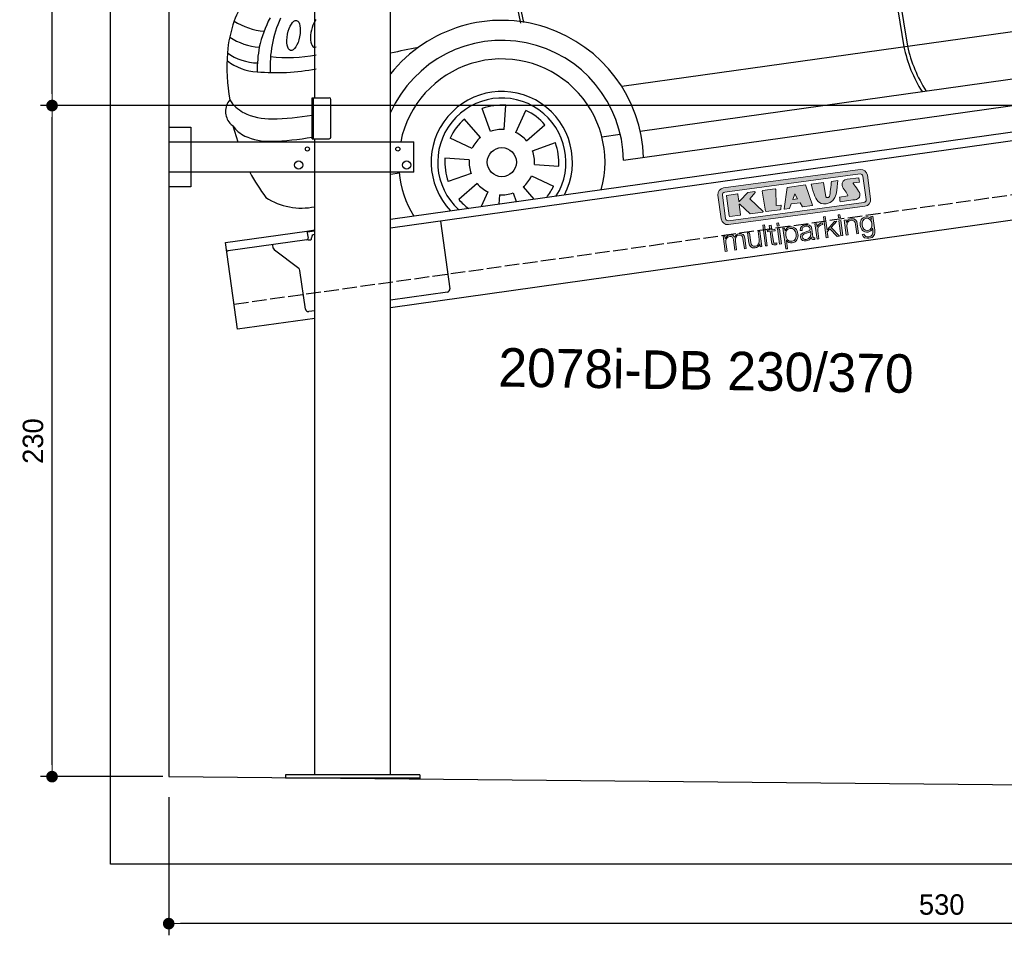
# Model space of a CAD drawing. Extents: x -311 to 6440, y -994 to 6074.
# Tile 1 of 3: x -311 to 3064, y -994 to 2144. Entities that reach past the tile are written whole.
import ezdxf

# ---------------------------------------------------------------- set-up
doc = ezdxf.new("R2010")
doc.units = 0
doc.header["$LTSCALE"] = 10
doc.header["$MEASUREMENT"] = 0
doc.linetypes.add('GEN3', pattern=[6.25, 5, -1.25])
doc.layers.get('0').update_dxf_attribs({"linetype": 'CONTINUOUS'})
doc.layers.get('DEFPOINTS').update_dxf_attribs({"linetype": 'CONTINUOUS'})
for name, color, linetype in [('3', 6, 'GEN3'), ('CAR', 1, 'CONTINUOUS'), ('SICHTBARE_KANTEN_DIN_', 7, 'CONTINUOUS')]:
    doc.layers.add(name, color=color, linetype=linetype)
for name, color, linetype, lineweight in [('AM_0', 7, 'CONTINUOUS', 30), ('AM_5', 3, 'CONTINUOUS', 15), ('Logo', 7, 'CONTINUOUS', 25)]:
    doc.layers.add(name, color=color, linetype=linetype, lineweight=lineweight)
doc.dimstyles.new('KLAUS_DXF', dxfattribs={"dimscale": 20, "dimtxt": 3.5, "dimasz": 2, "dimexe": 2, "dimexo": 1, "dimgap": 1.5, "dimtad": 1, "dimlfac": 0.1, "dimdsep": 46, "dimtxsty": 'Standard', "dimblk": 'DOT', "dimcen": 2, "dimclrd": 256, "dimclre": 256, "dimclrt": 2, "dimadec": 0, "dimazin": 0, "dimtfac": 1, "dimtmove": 2, "dimatfit": 3, "dimfxl": 1, "dimtolj": 1, "dimarcsym": 0})

# ---------------------------------------------------------------- blocks, each defined once
blk = doc.blocks.new('KLAUS')
at = {"layer": 'Logo'}
h = blk.add_hatch(color=8, dxfattribs=at)
h.dxf.hatch_style = 2
edge = h.paths.add_edge_path()
edge.add_spline(control_points=[(3.6, 29.09), (2.88, 29.09), (2.3, 28.51), (2.3, 27.8), (2.3, 27.8), (2.3, 16.11), (2.3, 16.11), (2.3, 15.39), (2.88, 14.81), (3.6, 14.81), (3.6, 14.81), (71.16, 14.81), (71.16, 14.81), (71.88, 14.81), (72.46, 15.39), (72.46, 16.11), (72.46, 16.11), (72.46, 27.8), (72.46, 27.8), (72.46, 28.51), (71.88, 29.09), (71.16, 29.09), (71.16, 29.09), (3.6, 29.09), (3.6, 29.09), (3.6, 29.09), (3.6, 29.09), (3.6, 29.09)], knot_values=[0, 0, 0, 0, 1, 1, 1, 2, 2, 2, 3, 3, 3, 4, 4, 4, 5, 5, 5, 6, 6, 6, 7, 7, 7, 8, 8, 8, 9, 9, 9, 9], degree=3, periodic=0)
edge = h.paths.add_edge_path()
edge.add_spline(control_points=[(3.35, 31.23), (3.35, 31.23), (71.47, 31.23), (71.47, 31.23), (73.26, 31.23), (74.71, 29.77), (74.71, 27.99), (74.71, 27.99), (74.71, 16.17), (74.71, 16.17), (74.71, 14.38), (73.26, 12.93), (71.47, 12.93), (71.47, 12.93), (3.35, 12.93), (3.35, 12.93), (1.56, 12.93), (0.11, 14.38), (0.11, 16.17), (0.11, 16.17), (0.11, 27.99), (0.11, 27.99), (0.11, 29.77), (1.56, 31.23), (3.35, 31.23), (3.35, 31.23), (3.35, 31.23), (3.35, 31.23)], knot_values=[0, 0, 0, 0, 1, 1, 1, 2, 2, 2, 3, 3, 3, 4, 4, 4, 5, 5, 5, 6, 6, 6, 7, 7, 7, 8, 8, 8, 9, 9, 9, 9], degree=3, periodic=0)
h = blk.add_hatch(color=8, dxfattribs=at)
h.dxf.hatch_style = 2
edge = h.paths.add_edge_path()
edge.add_spline(control_points=[(4.5, 27.33), (4.5, 27.33), (9.7, 27.33), (9.7, 27.33), (9.84, 27.33), (9.96, 27.22), (9.96, 27.08), (9.96, 27.08), (9.96, 23.69), (9.96, 23.69), (9.96, 23.69), (9.94, 23.64), (10.04, 23.59), (10.14, 23.53), (10.2, 23.57), (10.2, 23.57), (10.2, 23.57), (10.51, 23.75), (10.51, 23.75), (10.51, 23.75), (14.94, 27.33), (14.94, 27.33), (14.94, 27.33), (18.41, 27.33), (18.41, 27.33), (18.41, 27.33), (18.49, 27.33), (18.56, 27.2), (18.65, 27.04), (18.53, 26.91), (18.53, 26.91), (18.53, 26.91), (15.49, 24.11), (15.49, 24.11), (15.49, 24.11), (21.14, 17.06), (21.14, 17.06), (21.14, 17.06), (21.13, 16.91), (21.13, 16.91), (21.08, 16.84), (20.99, 16.82), (20.99, 16.82), (20.99, 16.82), (14.7, 16.82), (14.7, 16.82), (14.7, 16.82), (10.26, 22.17), (10.26, 22.17), (10.26, 22.17), (10.19, 22.24), (10.08, 22.21), (9.97, 22.18), (9.96, 22.11), (9.96, 22.11), (9.96, 22.11), (9.96, 17.08), (9.96, 17.08), (9.96, 16.94), (9.84, 16.82), (9.7, 16.82), (9.7, 16.82), (4.5, 16.82), (4.5, 16.82), (4.36, 16.82), (4.25, 16.94), (4.25, 17.08), (4.25, 17.08), (4.25, 27.08), (4.25, 27.08), (4.25, 27.22), (4.36, 27.33), (4.5, 27.33), (4.5, 27.33), (4.5, 27.33), (4.5, 27.33)], knot_values=[0, 0, 0, 0, 1, 1, 1, 2, 2, 2, 3, 3, 3, 4, 4, 4, 5, 5, 5, 6, 6, 6, 7, 7, 7, 8, 8, 8, 9, 9, 9, 10, 10, 10, 11, 11, 11, 12, 12, 12, 13, 13, 13, 14, 14, 14, 15, 15, 15, 16, 16, 16, 17, 17, 17, 18, 18, 18, 19, 19, 19, 20, 20, 20, 21, 21, 21, 22, 22, 22, 23, 23, 23, 24, 24, 24, 25, 25, 25, 25], degree=3, periodic=0)
h = blk.add_hatch(color=8, dxfattribs=at)
h.dxf.hatch_style = 2
h.paths.add_polyline_path([(22.42, 17.06), (21.97, 27.15), (22.24, 27.33), (28.55, 27.33), (28.86, 26.97), (28.01, 19.08), (30.26, 19.07), (30.44, 18.95), (30.08, 16.95), (29.49, 16.82), (22.6, 16.82)])
h = blk.add_hatch(color=8, dxfattribs=at)
h.paths.add_polyline_path([(36.52, 21.01), (38.93, 21.01), (37.87, 23.57)])
h.paths.add_polyline_path([(34.52, 27.33), (43.65, 27.33), (45.76, 16.94), (45.57, 16.82), (40.83, 16.82), (39.89, 18.95), (35.42, 18.95), (34.27, 16.82), (31.78, 16.82), (31.66, 17)])
h = blk.add_hatch(color=8, dxfattribs=at)
h.dxf.hatch_style = 2
edge = h.paths.add_edge_path()
edge.add_spline(control_points=[(52.69, 27.32), (52.69, 27.32), (52.88, 20.14), (52.88, 20.14), (53.01, 19.89), (53.2, 19.77), (53.43, 19.71), (53.91, 19.59), (54.43, 19.57), (54.64, 20.03), (55.23, 21.34), (56.27, 25.45), (56.6, 27.33), (56.6, 27.33), (59.77, 27.33), (59.77, 27.33), (58.77, 23.9), (58.56, 16.82), (52.63, 16.76), (48.72, 16.72), (48.01, 19.35), (47.27, 22.24), (46.89, 23.68), (46.54, 27.33), (46.54, 27.33), (46.54, 27.33), (52.69, 27.32), (52.69, 27.32), (52.69, 27.32), (52.69, 27.32), (52.69, 27.32)], knot_values=[0, 0, 0, 0, 1, 1, 1, 2, 2, 2, 3, 3, 3, 4, 4, 4, 5, 5, 5, 6, 6, 6, 7, 7, 7, 8, 8, 8, 9, 9, 9, 10, 10, 10, 10], degree=3, periodic=0)
h = blk.add_hatch(color=8, dxfattribs=at)
h.dxf.hatch_style = 2
edge = h.paths.add_edge_path()
edge.add_spline(control_points=[(64.46, 27.33), (64.46, 27.33), (70.31, 27.33), (70.31, 27.33), (70.31, 26.52), (70.31, 26.02), (70.31, 25.12), (70.31, 25.12), (67.3, 25.12), (67.3, 25.12), (67.24, 25.04), (67.25, 25.11), (67.25, 24.91), (67.25, 24.88), (69.73, 20.38), (69.73, 19.57), (69.73, 16.4), (67.22, 16.81), (65.9, 16.82), (65.9, 16.82), (59.59, 16.82), (59.59, 16.82), (59.59, 17.76), (59.59, 18.23), (59.59, 19.14), (59.59, 19.14), (63.75, 19.14), (63.75, 19.14), (63.82, 19.22), (63.81, 19.11), (63.81, 19.31), (63.81, 20.32), (61.58, 23.06), (61.58, 24.63), (61.58, 26.33), (62.83, 27.34), (64.46, 27.33), (64.46, 27.33), (64.46, 27.33), (64.46, 27.33)], knot_values=[0, 0, 0, 0, 1, 1, 1, 2, 2, 2, 3, 3, 3, 4, 4, 4, 5, 5, 5, 6, 6, 6, 7, 7, 7, 8, 8, 8, 9, 9, 9, 10, 10, 10, 11, 11, 11, 12, 12, 12, 13, 13, 13, 13], degree=3, periodic=0)
h = blk.add_hatch(color=30, dxfattribs=at)
h.dxf.hatch_style = 2
h.paths.add_polyline_path([(20.07, 0), (20.99, 0), (20.99, 10.45), (20.07, 10.45)])
h = blk.add_hatch(color=30, dxfattribs=at)
h.dxf.hatch_style = 2
edge = h.paths.add_edge_path()
edge.add_spline(control_points=[(24.22, 9.82), (24.22, 9.82), (23.3, 9.82), (23.3, 9.82), (23.3, 9.82), (23.3, 7.55), (23.3, 7.55), (23.3, 7.55), (21.98, 7.55), (21.98, 7.55), (21.98, 7.55), (21.98, 6.78), (21.98, 6.78), (21.98, 6.78), (23.3, 6.78), (23.3, 6.78), (23.3, 6.78), (23.3, 1.61), (23.3, 1.61), (23.28, 0.32), (23.71, -0.09), (24.94, -0.09), (25.22, -0.09), (25.48, -0.06), (25.76, -0.06), (25.76, -0.06), (25.76, 0.73), (25.76, 0.73), (25.5, 0.7), (25.23, 0.69), (24.97, 0.69), (24.31, 0.73), (24.22, 1.08), (24.22, 1.68), (24.22, 1.68), (24.22, 6.78), (24.22, 6.78), (24.22, 6.78), (25.76, 6.78), (25.76, 6.78), (25.76, 6.78), (25.76, 7.55), (25.76, 7.55), (25.76, 7.55), (24.22, 7.55), (24.22, 7.55), (24.22, 7.55), (24.22, 9.82), (24.22, 9.82), (24.22, 9.82), (24.22, 9.82), (24.22, 9.82)], knot_values=[0, 0, 0, 0, 1, 1, 1, 2, 2, 2, 3, 3, 3, 4, 4, 4, 5, 5, 5, 6, 6, 6, 7, 7, 7, 8, 8, 8, 9, 9, 9, 10, 10, 10, 11, 11, 11, 12, 12, 12, 13, 13, 13, 14, 14, 14, 15, 15, 15, 16, 16, 16, 17, 17, 17, 17], degree=3, periodic=0)
h = blk.add_hatch(color=30, dxfattribs=at)
h.paths.add_polyline_path([(27.1, 0), (28.03, 0), (28.03, 7.55), (27.1, 7.55)])
h.paths.add_polyline_path([(27.1, 8.98), (28.03, 8.98), (28.03, 10.45), (27.1, 10.45)])
h = blk.add_hatch(color=30, dxfattribs=at)
h.dxf.hatch_style = 2
h.paths.add_polyline_path([(50.4, 0), (51.32, 0), (51.32, 2.87), (52.82, 4.11), (55.8, 0), (56.96, 0), (53.52, 4.76), (56.74, 7.55), (55.51, 7.55), (51.32, 3.89), (51.32, 10.45), (50.4, 10.45)])
h = blk.add_hatch(color=30, dxfattribs=at)
h.paths.add_polyline_path([(57.74, 0), (58.66, 0), (58.66, 7.55), (57.74, 7.55)])
h.paths.add_polyline_path([(57.74, 8.98), (58.66, 8.98), (58.66, 10.45), (57.74, 10.45)])
h = blk.add_hatch(color=30, dxfattribs=at)
h.dxf.hatch_style = 2
edge = h.paths.add_edge_path()
edge.add_spline(control_points=[(0, 0), (0, 0), (0.92, 0), (0.92, 0), (0.92, 0), (0.92, 4.22), (0.92, 4.22), (0.94, 5.8), (1.58, 7), (3.18, 7), (4.35, 7), (4.77, 6.15), (4.76, 5.12), (4.76, 5.12), (4.76, 0), (4.76, 0), (4.76, 0), (5.68, 0), (5.68, 0), (5.68, 0), (5.68, 4.27), (5.68, 4.27), (5.68, 5.68), (6.14, 7), (7.73, 7), (9.05, 7), (9.52, 6.32), (9.52, 5.08), (9.52, 5.08), (9.52, 0), (9.52, 0), (9.52, 0), (10.44, 0), (10.44, 0), (10.44, 0), (10.44, 5.12), (10.44, 5.12), (10.44, 6.91), (9.59, 7.77), (7.94, 7.77), (6.94, 7.77), (5.99, 7.29), (5.54, 6.3), (5.26, 7.29), (4.36, 7.77), (3.37, 7.77), (2.17, 7.77), (1.38, 7.19), (0.89, 6.28), (0.89, 6.28), (0.85, 6.28), (0.85, 6.28), (0.85, 6.28), (0.85, 7.55), (0.85, 7.55), (0.85, 7.55), (0, 7.55), (0, 7.55), (0, 7.55), (0, 0), (0, 0), (0, 0), (0, 0), (0, 0)], knot_values=[0, 0, 0, 0, 1, 1, 1, 2, 2, 2, 3, 3, 3, 4, 4, 4, 5, 5, 5, 6, 6, 6, 7, 7, 7, 8, 8, 8, 9, 9, 9, 10, 10, 10, 11, 11, 11, 12, 12, 12, 13, 13, 13, 14, 14, 14, 15, 15, 15, 16, 16, 16, 17, 17, 17, 18, 18, 18, 19, 19, 19, 20, 20, 20, 21, 21, 21, 21], degree=3, periodic=0)
h = blk.add_hatch(color=30, dxfattribs=at)
h.dxf.hatch_style = 2
edge = h.paths.add_edge_path()
edge.add_spline(control_points=[(18.31, 7.55), (18.31, 7.55), (17.39, 7.55), (17.39, 7.55), (17.39, 7.55), (17.39, 3.59), (17.39, 3.59), (17.39, 2.05), (16.7, 0.56), (15.12, 0.56), (13.66, 0.56), (13.15, 1.27), (13.1, 2.64), (13.1, 2.64), (13.1, 7.55), (13.1, 7.55), (13.1, 7.55), (12.18, 7.55), (12.18, 7.55), (12.18, 7.55), (12.18, 2.65), (12.18, 2.65), (12.18, 0.89), (12.93, -0.22), (14.83, -0.22), (15.96, -0.22), (16.95, 0.35), (17.44, 1.36), (17.44, 1.36), (17.47, 1.36), (17.47, 1.36), (17.47, 1.36), (17.47, 0), (17.47, 0), (17.47, 0), (18.31, 0), (18.31, 0), (18.31, 0), (18.31, 7.55), (18.31, 7.55), (18.31, 7.55), (18.31, 7.55), (18.31, 7.55)], knot_values=[0, 0, 0, 0, 1, 1, 1, 2, 2, 2, 3, 3, 3, 4, 4, 4, 5, 5, 5, 6, 6, 6, 7, 7, 7, 8, 8, 8, 9, 9, 9, 10, 10, 10, 11, 11, 11, 12, 12, 12, 13, 13, 13, 14, 14, 14, 14], degree=3, periodic=0)
h = blk.add_hatch(color=30, dxfattribs=at)
edge = h.paths.add_edge_path()
edge.add_spline(control_points=[(35.84, 3.78), (35.84, 2.21), (35.12, 0.56), (33.37, 0.56), (31.4, 0.56), (30.72, 2.21), (30.72, 3.78), (30.72, 5.49), (31.33, 7), (33.37, 7), (35.12, 7), (35.84, 5.34), (35.84, 3.78), (35.84, 3.78), (35.84, 3.78), (35.84, 3.78)], knot_values=[0, 0, 0, 0, 1, 1, 1, 2, 2, 2, 3, 3, 3, 4, 4, 4, 5, 5, 5, 5], degree=3, periodic=0)
edge = h.paths.add_edge_path()
edge.add_spline(control_points=[(29.79, -2.8), (29.79, -2.8), (30.72, -2.8), (30.72, -2.8), (30.72, -2.8), (30.72, 1.43), (30.72, 1.43), (30.72, 1.43), (30.74, 1.43), (30.74, 1.43), (31.14, 0.35), (32.24, -0.22), (33.37, -0.22), (35.66, -0.22), (36.76, 1.64), (36.76, 3.78), (36.76, 5.91), (35.66, 7.77), (33.37, 7.77), (32.15, 7.77), (31.1, 7.14), (30.67, 6.12), (30.67, 6.12), (30.64, 6.12), (30.64, 6.12), (30.64, 6.12), (30.64, 7.55), (30.64, 7.55), (30.64, 7.55), (29.79, 7.55), (29.79, 7.55), (29.79, 7.55), (29.79, -2.8), (29.79, -2.8), (29.79, -2.8), (29.79, -2.8), (29.79, -2.8)], knot_values=[0, 0, 0, 0, 1, 1, 1, 2, 2, 2, 3, 3, 3, 4, 4, 4, 5, 5, 5, 6, 6, 6, 7, 7, 7, 8, 8, 8, 9, 9, 9, 10, 10, 10, 11, 11, 11, 12, 12, 12, 12], degree=3, periodic=0)
h = blk.add_hatch(color=30, dxfattribs=at)
edge = h.paths.add_edge_path()
edge.add_spline(control_points=[(43.03, 2.93), (43.04, 1.45), (41.8, 0.56), (40.39, 0.56), (39.53, 0.56), (38.71, 1.13), (38.71, 2.05), (38.71, 3.53), (40.66, 3.51), (42.22, 3.79), (42.47, 3.84), (42.88, 3.91), (43, 4.13), (43, 4.13), (43.03, 4.13), (43.03, 4.13), (43.03, 4.13), (43.03, 2.93), (43.03, 2.93), (43.03, 2.93), (43.03, 2.93), (43.03, 2.93)], knot_values=[0, 0, 0, 0, 1, 1, 1, 2, 2, 2, 3, 3, 3, 4, 4, 4, 5, 5, 5, 6, 6, 6, 7, 7, 7, 7], degree=3, periodic=0)
edge = h.paths.add_edge_path()
edge.add_spline(control_points=[(39.03, 5.24), (39.06, 6.47), (39.91, 7), (41.05, 7), (42.14, 7), (43.03, 6.69), (43.03, 5.45), (43.03, 4.61), (42.6, 4.51), (41.84, 4.42), (39.85, 4.19), (37.79, 4.11), (37.79, 1.99), (37.79, 0.47), (38.93, -0.22), (40.32, -0.22), (41.77, -0.22), (42.43, 0.34), (43.07, 1.32), (43.07, 1.32), (43.1, 1.32), (43.1, 1.32), (43.1, 0.53), (43.25, 0), (44.19, 0), (44.43, 0), (44.58, 0.01), (44.79, 0.06), (44.79, 0.06), (44.79, 0.83), (44.79, 0.83), (44.71, 0.81), (44.6, 0.78), (44.49, 0.78), (44.13, 0.78), (43.95, 0.98), (43.95, 1.33), (43.95, 1.33), (43.95, 5.34), (43.95, 5.34), (43.95, 7.36), (42.5, 7.77), (41.17, 7.77), (39.44, 7.77), (38.2, 7.01), (38.11, 5.24), (38.11, 5.24), (39.03, 5.24), (39.03, 5.24), (39.03, 5.24), (39.03, 5.24), (39.03, 5.24)], knot_values=[0, 0, 0, 0, 1, 1, 1, 2, 2, 2, 3, 3, 3, 4, 4, 4, 5, 5, 5, 6, 6, 6, 7, 7, 7, 8, 8, 8, 9, 9, 9, 10, 10, 10, 11, 11, 11, 12, 12, 12, 13, 13, 13, 14, 14, 14, 15, 15, 15, 16, 16, 16, 17, 17, 17, 17], degree=3, periodic=0)
h = blk.add_hatch(color=30, dxfattribs=at)
h.dxf.hatch_style = 2
edge = h.paths.add_edge_path()
edge.add_spline(control_points=[(45.79, 0), (45.79, 0), (46.71, 0), (46.71, 0), (46.71, 0), (46.71, 4.03), (46.71, 4.03), (46.71, 5.59), (47.85, 6.82), (49.52, 6.73), (49.52, 6.73), (49.52, 7.66), (49.52, 7.66), (48.16, 7.72), (47.14, 7), (46.67, 5.78), (46.67, 5.78), (46.64, 5.78), (46.64, 5.78), (46.64, 5.78), (46.64, 7.55), (46.64, 7.55), (46.64, 7.55), (45.79, 7.55), (45.79, 7.55), (45.79, 7.55), (45.79, 0), (45.79, 0), (45.79, 0), (45.79, 0), (45.79, 0)], knot_values=[0, 0, 0, 0, 1, 1, 1, 2, 2, 2, 3, 3, 3, 4, 4, 4, 5, 5, 5, 6, 6, 6, 7, 7, 7, 8, 8, 8, 9, 9, 9, 10, 10, 10, 10], degree=3, periodic=0)
h = blk.add_hatch(color=30, dxfattribs=at)
h.dxf.hatch_style = 2
edge = h.paths.add_edge_path()
edge.add_spline(control_points=[(60.41, 0), (60.41, 0), (61.33, 0), (61.33, 0), (61.33, 0), (61.33, 4.41), (61.33, 4.41), (61.36, 5.89), (62.24, 7), (63.7, 7), (65.2, 7), (65.62, 6.02), (65.62, 4.71), (65.62, 4.71), (65.62, 0), (65.62, 0), (65.62, 0), (66.54, 0), (66.54, 0), (66.54, 0), (66.54, 4.86), (66.54, 4.86), (66.54, 6.66), (65.9, 7.77), (63.78, 7.77), (62.71, 7.77), (61.7, 7.16), (61.36, 6.25), (61.36, 6.25), (61.33, 6.25), (61.33, 6.25), (61.33, 6.25), (61.33, 7.55), (61.33, 7.55), (61.33, 7.55), (60.41, 7.55), (60.41, 7.55), (60.41, 7.55), (60.41, 0), (60.41, 0), (60.41, 0), (60.41, 0), (60.41, 0)], knot_values=[0, 0, 0, 0, 1, 1, 1, 2, 2, 2, 3, 3, 3, 4, 4, 4, 5, 5, 5, 6, 6, 6, 7, 7, 7, 8, 8, 8, 9, 9, 9, 10, 10, 10, 11, 11, 11, 12, 12, 12, 13, 13, 13, 14, 14, 14, 14], degree=3, periodic=0)
h = blk.add_hatch(color=30, dxfattribs=at)
edge = h.paths.add_edge_path()
edge.add_spline(control_points=[(71.32, 0.86), (69.62, 0.86), (68.83, 2.34), (68.83, 3.86), (68.83, 5.43), (69.56, 7), (71.32, 7), (73.06, 7), (73.75, 5.34), (73.75, 3.86), (73.75, 2.33), (72.91, 0.86), (71.32, 0.86), (71.32, 0.86), (71.32, 0.86), (71.32, 0.86)], knot_values=[0, 0, 0, 0, 1, 1, 1, 2, 2, 2, 3, 3, 3, 4, 4, 4, 5, 5, 5, 5], degree=3, periodic=0)
edge = h.paths.add_edge_path()
edge.add_spline(control_points=[(74.67, 7.55), (74.67, 7.55), (73.75, 7.55), (73.75, 7.55), (73.75, 7.55), (73.75, 6.25), (73.75, 6.25), (73.75, 6.25), (73.72, 6.25), (73.72, 6.25), (73.35, 7.09), (72.41, 7.77), (71.32, 7.77), (69.13, 7.77), (67.9, 6.05), (67.9, 3.97), (67.9, 1.82), (68.9, 0.09), (71.32, 0.09), (72.4, 0.09), (73.29, 0.72), (73.72, 1.64), (73.72, 1.64), (73.75, 1.64), (73.75, 1.64), (73.75, 1.64), (73.75, 0.61), (73.75, 0.61), (73.75, -1.23), (73.01, -2.24), (71.32, -2.24), (70.29, -2.24), (69.31, -1.85), (69.1, -0.73), (69.1, -0.73), (68.18, -0.73), (68.18, -0.73), (68.31, -2.34), (69.81, -3.02), (71.32, -3.02), (73.79, -3.02), (74.65, -1.64), (74.67, 0.61), (74.67, 0.61), (74.67, 7.55), (74.67, 7.55), (74.67, 7.55), (74.67, 7.55), (74.67, 7.55)], knot_values=[0, 0, 0, 0, 1, 1, 1, 2, 2, 2, 3, 3, 3, 4, 4, 4, 5, 5, 5, 6, 6, 6, 7, 7, 7, 8, 8, 8, 9, 9, 9, 10, 10, 10, 11, 11, 11, 12, 12, 12, 13, 13, 13, 14, 14, 14, 15, 15, 15, 16, 16, 16, 16], degree=3, periodic=0)
at = {"layer": 'Logo', "lineweight": 0}
for points in [[(22.42, 17.06), (21.97, 27.15), (22.24, 27.33), (28.55, 27.33), (28.86, 26.97), (28.01, 19.08), (30.26, 19.07), (30.44, 18.95), (30.08, 16.95), (29.49, 16.82), (22.6, 16.82), (22.42, 17.06), (22.42, 17.06)], [(34.52, 27.33), (43.65, 27.33), (45.76, 16.94), (45.57, 16.82), (40.83, 16.82), (39.89, 18.95), (35.42, 18.95), (34.27, 16.82), (31.78, 16.82), (31.66, 17), (34.52, 27.33), (34.52, 27.33)], [(36.52, 21.01), (38.93, 21.01), (37.87, 23.57), (36.52, 21.01), (36.52, 21.01)], [(20.07, 0), (20.99, 0), (20.99, 10.45), (20.07, 10.45), (20.07, 0), (20.07, 0)], [(27.1, 8.98), (28.03, 8.98), (28.03, 10.45), (27.1, 10.45), (27.1, 8.98), (27.1, 8.98)], [(50.4, 0), (51.32, 0), (51.32, 2.87), (52.82, 4.11), (55.8, 0), (56.96, 0), (53.52, 4.76), (56.74, 7.55), (55.51, 7.55), (51.32, 3.89), (51.32, 10.45), (50.4, 10.45), (50.4, 0), (50.4, 0)], [(57.74, 8.98), (58.66, 8.98), (58.66, 10.45), (57.74, 10.45), (57.74, 8.98), (57.74, 8.98)], [(27.1, 0), (28.03, 0), (28.03, 7.55), (27.1, 7.55), (27.1, 0), (27.1, 0)], [(57.74, 0), (58.66, 0), (58.66, 7.55), (57.74, 7.55), (57.74, 0), (57.74, 0)]]:
    blk.add_lwpolyline(points, dxfattribs=at)
for points, knots in [([(3.35, 31.23), (3.35, 31.23), (71.47, 31.23), (71.47, 31.23), (73.26, 31.23), (74.71, 29.77), (74.71, 27.99), (74.71, 27.99), (74.71, 16.17), (74.71, 16.17), (74.71, 14.38), (73.26, 12.93), (71.47, 12.93), (71.47, 12.93), (3.35, 12.93), (3.35, 12.93), (1.56, 12.93), (0.11, 14.38), (0.11, 16.17), (0.11, 16.17), (0.11, 27.99), (0.11, 27.99), (0.11, 29.77), (1.56, 31.23), (3.35, 31.23), (3.35, 31.23), (3.35, 31.23), (3.35, 31.23)], [0, 0, 0, 0, 1, 1, 1, 2, 2, 2, 3, 3, 3, 4, 4, 4, 5, 5, 5, 6, 6, 6, 7, 7, 7, 8, 8, 8, 9, 9, 9, 9]), ([(3.6, 29.09), (2.88, 29.09), (2.3, 28.51), (2.3, 27.8), (2.3, 27.8), (2.3, 16.11), (2.3, 16.11), (2.3, 15.39), (2.88, 14.81), (3.6, 14.81), (3.6, 14.81), (71.16, 14.81), (71.16, 14.81), (71.88, 14.81), (72.46, 15.39), (72.46, 16.11), (72.46, 16.11), (72.46, 27.8), (72.46, 27.8), (72.46, 28.51), (71.88, 29.09), (71.16, 29.09), (71.16, 29.09), (3.6, 29.09), (3.6, 29.09), (3.6, 29.09), (3.6, 29.09), (3.6, 29.09)], [0, 0, 0, 0, 1, 1, 1, 2, 2, 2, 3, 3, 3, 4, 4, 4, 5, 5, 5, 6, 6, 6, 7, 7, 7, 8, 8, 8, 9, 9, 9, 9]), ([(4.5, 27.33), (4.5, 27.33), (9.7, 27.33), (9.7, 27.33), (9.84, 27.33), (9.96, 27.22), (9.96, 27.08), (9.96, 27.08), (9.96, 23.69), (9.96, 23.69), (9.96, 23.69), (9.94, 23.64), (10.04, 23.59), (10.14, 23.53), (10.2, 23.57), (10.2, 23.57), (10.2, 23.57), (10.51, 23.75), (10.51, 23.75), (10.51, 23.75), (14.94, 27.33), (14.94, 27.33), (14.94, 27.33), (18.41, 27.33), (18.41, 27.33), (18.41, 27.33), (18.49, 27.33), (18.56, 27.2), (18.65, 27.04), (18.53, 26.91), (18.53, 26.91), (18.53, 26.91), (15.49, 24.11), (15.49, 24.11), (15.49, 24.11), (21.14, 17.06), (21.14, 17.06), (21.14, 17.06), (21.13, 16.91), (21.13, 16.91), (21.08, 16.84), (20.99, 16.82), (20.99, 16.82), (20.99, 16.82), (14.7, 16.82), (14.7, 16.82), (14.7, 16.82), (10.26, 22.17), (10.26, 22.17), (10.26, 22.17), (10.19, 22.24), (10.08, 22.21), (9.97, 22.18), (9.96, 22.11), (9.96, 22.11), (9.96, 22.11), (9.96, 17.08), (9.96, 17.08), (9.96, 16.94), (9.84, 16.82), (9.7, 16.82), (9.7, 16.82), (4.5, 16.82), (4.5, 16.82), (4.36, 16.82), (4.25, 16.94), (4.25, 17.08), (4.25, 17.08), (4.25, 27.08), (4.25, 27.08), (4.25, 27.22), (4.36, 27.33), (4.5, 27.33), (4.5, 27.33), (4.5, 27.33), (4.5, 27.33)], [0, 0, 0, 0, 1, 1, 1, 2, 2, 2, 3, 3, 3, 4, 4, 4, 5, 5, 5, 6, 6, 6, 7, 7, 7, 8, 8, 8, 9, 9, 9, 10, 10, 10, 11, 11, 11, 12, 12, 12, 13, 13, 13, 14, 14, 14, 15, 15, 15, 16, 16, 16, 17, 17, 17, 18, 18, 18, 19, 19, 19, 20, 20, 20, 21, 21, 21, 22, 22, 22, 23, 23, 23, 24, 24, 24, 25, 25, 25, 25]), ([(52.69, 27.32), (52.69, 27.32), (52.88, 20.14), (52.88, 20.14), (53.01, 19.89), (53.2, 19.77), (53.43, 19.71), (53.91, 19.59), (54.43, 19.57), (54.64, 20.03), (55.23, 21.34), (56.27, 25.45), (56.6, 27.33), (56.6, 27.33), (59.77, 27.33), (59.77, 27.33), (58.77, 23.9), (58.56, 16.82), (52.63, 16.76), (48.72, 16.72), (48.01, 19.35), (47.27, 22.24), (46.89, 23.68), (46.54, 27.33), (46.54, 27.33), (46.54, 27.33), (52.69, 27.32), (52.69, 27.32), (52.69, 27.32), (52.69, 27.32), (52.69, 27.32)], [0, 0, 0, 0, 1, 1, 1, 2, 2, 2, 3, 3, 3, 4, 4, 4, 5, 5, 5, 6, 6, 6, 7, 7, 7, 8, 8, 8, 9, 9, 9, 10, 10, 10, 10]), ([(64.46, 27.33), (64.46, 27.33), (70.31, 27.33), (70.31, 27.33), (70.31, 26.52), (70.31, 26.02), (70.31, 25.12), (70.31, 25.12), (67.3, 25.12), (67.3, 25.12), (67.24, 25.04), (67.25, 25.11), (67.25, 24.91), (67.25, 24.88), (69.73, 20.38), (69.73, 19.57), (69.73, 16.4), (67.22, 16.81), (65.9, 16.82), (65.9, 16.82), (59.59, 16.82), (59.59, 16.82), (59.59, 17.76), (59.59, 18.23), (59.59, 19.14), (59.59, 19.14), (63.75, 19.14), (63.75, 19.14), (63.82, 19.22), (63.81, 19.11), (63.81, 19.31), (63.81, 20.32), (61.58, 23.06), (61.58, 24.63), (61.58, 26.33), (62.83, 27.34), (64.46, 27.33), (64.46, 27.33), (64.46, 27.33), (64.46, 27.33)], [0, 0, 0, 0, 1, 1, 1, 2, 2, 2, 3, 3, 3, 4, 4, 4, 5, 5, 5, 6, 6, 6, 7, 7, 7, 8, 8, 8, 9, 9, 9, 10, 10, 10, 11, 11, 11, 12, 12, 12, 13, 13, 13, 13]), ([(24.22, 9.82), (24.22, 9.82), (23.3, 9.82), (23.3, 9.82), (23.3, 9.82), (23.3, 7.55), (23.3, 7.55), (23.3, 7.55), (21.98, 7.55), (21.98, 7.55), (21.98, 7.55), (21.98, 6.78), (21.98, 6.78), (21.98, 6.78), (23.3, 6.78), (23.3, 6.78), (23.3, 6.78), (23.3, 1.61), (23.3, 1.61), (23.28, 0.32), (23.71, -0.09), (24.94, -0.09), (25.22, -0.09), (25.48, -0.06), (25.76, -0.06), (25.76, -0.06), (25.76, 0.73), (25.76, 0.73), (25.5, 0.7), (25.23, 0.69), (24.97, 0.69), (24.31, 0.73), (24.22, 1.08), (24.22, 1.68), (24.22, 1.68), (24.22, 6.78), (24.22, 6.78), (24.22, 6.78), (25.76, 6.78), (25.76, 6.78), (25.76, 6.78), (25.76, 7.55), (25.76, 7.55), (25.76, 7.55), (24.22, 7.55), (24.22, 7.55), (24.22, 7.55), (24.22, 9.82), (24.22, 9.82), (24.22, 9.82), (24.22, 9.82), (24.22, 9.82)], [0, 0, 0, 0, 1, 1, 1, 2, 2, 2, 3, 3, 3, 4, 4, 4, 5, 5, 5, 6, 6, 6, 7, 7, 7, 8, 8, 8, 9, 9, 9, 10, 10, 10, 11, 11, 11, 12, 12, 12, 13, 13, 13, 14, 14, 14, 15, 15, 15, 16, 16, 16, 17, 17, 17, 17]), ([(0, 0), (0, 0), (0.92, 0), (0.92, 0), (0.92, 0), (0.92, 4.22), (0.92, 4.22), (0.94, 5.8), (1.58, 7), (3.18, 7), (4.35, 7), (4.77, 6.15), (4.76, 5.12), (4.76, 5.12), (4.76, 0), (4.76, 0), (4.76, 0), (5.68, 0), (5.68, 0), (5.68, 0), (5.68, 4.27), (5.68, 4.27), (5.68, 5.68), (6.14, 7), (7.73, 7), (9.05, 7), (9.52, 6.32), (9.52, 5.08), (9.52, 5.08), (9.52, 0), (9.52, 0), (9.52, 0), (10.44, 0), (10.44, 0), (10.44, 0), (10.44, 5.12), (10.44, 5.12), (10.44, 6.91), (9.59, 7.77), (7.94, 7.77), (6.94, 7.77), (5.99, 7.29), (5.54, 6.3), (5.26, 7.29), (4.36, 7.77), (3.37, 7.77), (2.17, 7.77), (1.38, 7.19), (0.89, 6.28), (0.89, 6.28), (0.85, 6.28), (0.85, 6.28), (0.85, 6.28), (0.85, 7.55), (0.85, 7.55), (0.85, 7.55), (0, 7.55), (0, 7.55), (0, 7.55), (0, 0), (0, 0), (0, 0), (0, 0), (0, 0)], [0, 0, 0, 0, 1, 1, 1, 2, 2, 2, 3, 3, 3, 4, 4, 4, 5, 5, 5, 6, 6, 6, 7, 7, 7, 8, 8, 8, 9, 9, 9, 10, 10, 10, 11, 11, 11, 12, 12, 12, 13, 13, 13, 14, 14, 14, 15, 15, 15, 16, 16, 16, 17, 17, 17, 18, 18, 18, 19, 19, 19, 20, 20, 20, 21, 21, 21, 21]), ([(18.31, 7.55), (18.31, 7.55), (17.39, 7.55), (17.39, 7.55), (17.39, 7.55), (17.39, 3.59), (17.39, 3.59), (17.39, 2.05), (16.7, 0.56), (15.12, 0.56), (13.66, 0.56), (13.15, 1.27), (13.1, 2.64), (13.1, 2.64), (13.1, 7.55), (13.1, 7.55), (13.1, 7.55), (12.18, 7.55), (12.18, 7.55), (12.18, 7.55), (12.18, 2.65), (12.18, 2.65), (12.18, 0.89), (12.93, -0.22), (14.83, -0.22), (15.96, -0.22), (16.95, 0.35), (17.44, 1.36), (17.44, 1.36), (17.47, 1.36), (17.47, 1.36), (17.47, 1.36), (17.47, 0), (17.47, 0), (17.47, 0), (18.31, 0), (18.31, 0), (18.31, 0), (18.31, 7.55), (18.31, 7.55), (18.31, 7.55), (18.31, 7.55), (18.31, 7.55)], [0, 0, 0, 0, 1, 1, 1, 2, 2, 2, 3, 3, 3, 4, 4, 4, 5, 5, 5, 6, 6, 6, 7, 7, 7, 8, 8, 8, 9, 9, 9, 10, 10, 10, 11, 11, 11, 12, 12, 12, 13, 13, 13, 14, 14, 14, 14]), ([(29.79, -2.8), (29.79, -2.8), (30.72, -2.8), (30.72, -2.8), (30.72, -2.8), (30.72, 1.43), (30.72, 1.43), (30.72, 1.43), (30.74, 1.43), (30.74, 1.43), (31.14, 0.35), (32.24, -0.22), (33.37, -0.22), (35.66, -0.22), (36.76, 1.64), (36.76, 3.78), (36.76, 5.91), (35.66, 7.77), (33.37, 7.77), (32.15, 7.77), (31.1, 7.14), (30.67, 6.12), (30.67, 6.12), (30.64, 6.12), (30.64, 6.12), (30.64, 6.12), (30.64, 7.55), (30.64, 7.55), (30.64, 7.55), (29.79, 7.55), (29.79, 7.55), (29.79, 7.55), (29.79, -2.8), (29.79, -2.8), (29.79, -2.8), (29.79, -2.8), (29.79, -2.8)], [0, 0, 0, 0, 1, 1, 1, 2, 2, 2, 3, 3, 3, 4, 4, 4, 5, 5, 5, 6, 6, 6, 7, 7, 7, 8, 8, 8, 9, 9, 9, 10, 10, 10, 11, 11, 11, 12, 12, 12, 12]), ([(35.84, 3.78), (35.84, 2.21), (35.12, 0.56), (33.37, 0.56), (31.4, 0.56), (30.72, 2.21), (30.72, 3.78), (30.72, 5.49), (31.33, 7), (33.37, 7), (35.12, 7), (35.84, 5.34), (35.84, 3.78), (35.84, 3.78), (35.84, 3.78), (35.84, 3.78)], [0, 0, 0, 0, 1, 1, 1, 2, 2, 2, 3, 3, 3, 4, 4, 4, 5, 5, 5, 5]), ([(39.03, 5.24), (39.06, 6.47), (39.91, 7), (41.05, 7), (42.14, 7), (43.03, 6.69), (43.03, 5.45), (43.03, 4.61), (42.6, 4.51), (41.84, 4.42), (39.85, 4.19), (37.79, 4.11), (37.79, 1.99), (37.79, 0.47), (38.93, -0.22), (40.32, -0.22), (41.77, -0.22), (42.43, 0.34), (43.07, 1.32), (43.07, 1.32), (43.1, 1.32), (43.1, 1.32), (43.1, 0.53), (43.25, 0), (44.19, 0), (44.43, 0), (44.58, 0.01), (44.79, 0.06), (44.79, 0.06), (44.79, 0.83), (44.79, 0.83), (44.71, 0.81), (44.6, 0.78), (44.49, 0.78), (44.13, 0.78), (43.95, 0.98), (43.95, 1.33), (43.95, 1.33), (43.95, 5.34), (43.95, 5.34), (43.95, 7.36), (42.5, 7.77), (41.17, 7.77), (39.44, 7.77), (38.2, 7.01), (38.11, 5.24), (38.11, 5.24), (39.03, 5.24), (39.03, 5.24), (39.03, 5.24), (39.03, 5.24), (39.03, 5.24)], [0, 0, 0, 0, 1, 1, 1, 2, 2, 2, 3, 3, 3, 4, 4, 4, 5, 5, 5, 6, 6, 6, 7, 7, 7, 8, 8, 8, 9, 9, 9, 10, 10, 10, 11, 11, 11, 12, 12, 12, 13, 13, 13, 14, 14, 14, 15, 15, 15, 16, 16, 16, 17, 17, 17, 17]), ([(45.79, 0), (45.79, 0), (46.71, 0), (46.71, 0), (46.71, 0), (46.71, 4.03), (46.71, 4.03), (46.71, 5.59), (47.85, 6.82), (49.52, 6.73), (49.52, 6.73), (49.52, 7.66), (49.52, 7.66), (48.16, 7.72), (47.14, 7), (46.67, 5.78), (46.67, 5.78), (46.64, 5.78), (46.64, 5.78), (46.64, 5.78), (46.64, 7.55), (46.64, 7.55), (46.64, 7.55), (45.79, 7.55), (45.79, 7.55), (45.79, 7.55), (45.79, 0), (45.79, 0), (45.79, 0), (45.79, 0), (45.79, 0)], [0, 0, 0, 0, 1, 1, 1, 2, 2, 2, 3, 3, 3, 4, 4, 4, 5, 5, 5, 6, 6, 6, 7, 7, 7, 8, 8, 8, 9, 9, 9, 10, 10, 10, 10]), ([(60.41, 0), (60.41, 0), (61.33, 0), (61.33, 0), (61.33, 0), (61.33, 4.41), (61.33, 4.41), (61.36, 5.89), (62.24, 7), (63.7, 7), (65.2, 7), (65.62, 6.02), (65.62, 4.71), (65.62, 4.71), (65.62, 0), (65.62, 0), (65.62, 0), (66.54, 0), (66.54, 0), (66.54, 0), (66.54, 4.86), (66.54, 4.86), (66.54, 6.66), (65.9, 7.77), (63.78, 7.77), (62.71, 7.77), (61.7, 7.16), (61.36, 6.25), (61.36, 6.25), (61.33, 6.25), (61.33, 6.25), (61.33, 6.25), (61.33, 7.55), (61.33, 7.55), (61.33, 7.55), (60.41, 7.55), (60.41, 7.55), (60.41, 7.55), (60.41, 0), (60.41, 0), (60.41, 0), (60.41, 0), (60.41, 0)], [0, 0, 0, 0, 1, 1, 1, 2, 2, 2, 3, 3, 3, 4, 4, 4, 5, 5, 5, 6, 6, 6, 7, 7, 7, 8, 8, 8, 9, 9, 9, 10, 10, 10, 11, 11, 11, 12, 12, 12, 13, 13, 13, 14, 14, 14, 14]), ([(74.67, 7.55), (74.67, 7.55), (73.75, 7.55), (73.75, 7.55), (73.75, 7.55), (73.75, 6.25), (73.75, 6.25), (73.75, 6.25), (73.72, 6.25), (73.72, 6.25), (73.35, 7.09), (72.41, 7.77), (71.32, 7.77), (69.13, 7.77), (67.9, 6.05), (67.9, 3.97), (67.9, 1.82), (68.9, 0.09), (71.32, 0.09), (72.4, 0.09), (73.29, 0.72), (73.72, 1.64), (73.72, 1.64), (73.75, 1.64), (73.75, 1.64), (73.75, 1.64), (73.75, 0.61), (73.75, 0.61), (73.75, -1.23), (73.01, -2.24), (71.32, -2.24), (70.29, -2.24), (69.31, -1.85), (69.1, -0.73), (69.1, -0.73), (68.18, -0.73), (68.18, -0.73), (68.31, -2.34), (69.81, -3.02), (71.32, -3.02), (73.79, -3.02), (74.65, -1.64), (74.67, 0.61), (74.67, 0.61), (74.67, 7.55), (74.67, 7.55), (74.67, 7.55), (74.67, 7.55), (74.67, 7.55)], [0, 0, 0, 0, 1, 1, 1, 2, 2, 2, 3, 3, 3, 4, 4, 4, 5, 5, 5, 6, 6, 6, 7, 7, 7, 8, 8, 8, 9, 9, 9, 10, 10, 10, 11, 11, 11, 12, 12, 12, 13, 13, 13, 14, 14, 14, 15, 15, 15, 16, 16, 16, 16]), ([(71.32, 0.86), (69.62, 0.86), (68.83, 2.34), (68.83, 3.86), (68.83, 5.43), (69.56, 7), (71.32, 7), (73.06, 7), (73.75, 5.34), (73.75, 3.86), (73.75, 2.33), (72.91, 0.86), (71.32, 0.86), (71.32, 0.86), (71.32, 0.86), (71.32, 0.86)], [0, 0, 0, 0, 1, 1, 1, 2, 2, 2, 3, 3, 3, 4, 4, 4, 5, 5, 5, 5]), ([(43.03, 2.93), (43.04, 1.45), (41.8, 0.56), (40.39, 0.56), (39.53, 0.56), (38.71, 1.13), (38.71, 2.05), (38.71, 3.53), (40.66, 3.51), (42.22, 3.79), (42.47, 3.84), (42.88, 3.91), (43, 4.13), (43, 4.13), (43.03, 4.13), (43.03, 4.13), (43.03, 4.13), (43.03, 2.93), (43.03, 2.93), (43.03, 2.93), (43.03, 2.93), (43.03, 2.93)], [0, 0, 0, 0, 1, 1, 1, 2, 2, 2, 3, 3, 3, 4, 4, 4, 5, 5, 5, 6, 6, 6, 7, 7, 7, 7])]:
    blk.add_open_spline(points, degree=3, knots=knots, dxfattribs=at)
blk = doc.blocks.new('_DOT')
at = {"color": 0, "linetype": 'ByBlock'}
blk.add_line((-0.5, 0), (-1, 0), dxfattribs=at)
at = {"color": 0, "linetype": 'ByBlock', "const_width": 0.5}
blk.add_lwpolyline([(-0.25, 0, 1), (0.25, 0, 1)], format="xyb", close=True, dxfattribs=at)
blk = doc.blocks.new('*D8')
at = {"layer": 'AM_5', "lineweight": -2, "transparency": 16777216}
for p, q in [((5479.5, 1850), (-240.5, 1850)), ((-200.5, -410), (-200.5, 1810)), ((179.5, -450), (-240.5, -450))]:
    blk.add_line(p, q, dxfattribs=at)
at = {"layer": 'DEFPOINTS', "color": 0, "transparency": 16777216}
for p in [(-200.5, 1850), (5499.5, 1850), (199.5, -450)]:
    blk.add_point(p, dxfattribs=at)
at = {"layer": 'AM_5', "lineweight": -2, "transparency": 16777216, "xscale": 40, "yscale": 40, "zscale": 40}
for p, rotation in [((-200.5, 1850), 90), ((-200.5, -450), 270)]:
    blk.add_blockref('_DOT', p, dxfattribs=dict(at, rotation=rotation))
at = {"layer": 'AM_5', "color": 2, "transparency": 16777216, "insert": (-265.5, 700), "char_height": 70, "attachment_point": 5, "rotation": 90}
blk.add_mtext('\\A1;230', dxfattribs=at)
blk = doc.blocks.new('*D9')
at = {"layer": 'AM_5', "lineweight": -2, "transparency": 16777216}
for p, q in [((179.5, 2850), (-240.5, 2850)), ((-200.5, 1890), (-200.5, 2810)), ((5479.5, 1850), (-240.5, 1850))]:
    blk.add_line(p, q, dxfattribs=at)
at = {"layer": 'DEFPOINTS', "color": 0, "transparency": 16777216}
for p in [(-200.5, 2850), (199.5, 2850), (5499.5, 1850)]:
    blk.add_point(p, dxfattribs=at)
at = {"layer": 'AM_5', "lineweight": -2, "transparency": 16777216, "xscale": 40, "yscale": 40, "zscale": 40}
for p, rotation in [((-200.5, 2850), 90), ((-200.5, 1850), 270)]:
    blk.add_blockref('_DOT', p, dxfattribs=dict(at, rotation=rotation))
at = {"layer": 'AM_5', "color": 2, "transparency": 16777216, "insert": (-265.5, 2350), "char_height": 70, "attachment_point": 5, "rotation": 90}
blk.add_mtext('\\A1;100', dxfattribs=at)
blk = doc.blocks.new('*D12')
at = {"layer": 'AM_5', "lineweight": -2, "transparency": 16777216}
for p, q in [((199.5, -520), (199.5, -993.8)), ((5499.5, -570), (5499.5, -993.8)), ((5459.5, -953.8), (239.5, -953.8))]:
    blk.add_line(p, q, dxfattribs=at)
at = {"layer": 'DEFPOINTS', "color": 0, "transparency": 16777216}
for p in [(199.5, -500), (5499.5, -550), (199.5, -953.8)]:
    blk.add_point(p, dxfattribs=at)
at = {"layer": 'AM_5', "lineweight": -2, "transparency": 16777216, "xscale": 40, "yscale": 40, "zscale": 40, "rotation": 180}
blk.add_blockref('_DOT', (199.5, -953.8), dxfattribs=at)
at = {"layer": 'AM_5', "lineweight": -2, "transparency": 16777216, "xscale": 40, "yscale": 40, "zscale": 40}
blk.add_blockref('_DOT', (5499.5, -953.8), dxfattribs=at)
at = {"layer": 'AM_5', "color": 2, "transparency": 16777216, "insert": (2849.5, -888.8), "char_height": 70, "attachment_point": 5}
blk.add_mtext('\\A1;530', dxfattribs=at)
blk = doc.blocks.new('Van210_EG')
at = {"layer": 'CAR'}
for p, q in [((38774.1, 4708.1), (38869.1, 4257.1)), ((38783.7, 4710.7), (38878.9, 4258.7)), ((40110.3, 4620.6), (40183.7, 4176)), ((40122.1, 4622.8), (40195.5, 4177.6)), ((39216.5, 4040.4), (41062, 4299)), ((39279.5, 3886.1), (41043.7, 4134)), ((39222.3, 3786.6), (41126.7, 4054.3)), ((38766.7, 3885.7), (38738.3, 3963.9)), ((38813, 3892.2), (38818.8, 3975.2)), ((38852.6, 3881.9), (38887.7, 3957.3)), ((38731.5, 3864.9), (38676.9, 3927.7)), ((37883.3, 3904.3), (37899.6, 3850.4)), ((38889.8, 3853.8), (38952.6, 3908.4)), ((38703.4, 3827.6), (38628, 3862.8)), ((39148.5, 3867.3), (39210.4, 3876)), ((38910.6, 3818.6), (38988.8, 3847.1)), ((38693.2, 3788), (38610.2, 3793.8)), ((38917.1, 3772.4), (39000.1, 3766.6)), ((38423.7, 3739.5), (38454.2, 3743.8)), ((38699.7, 3741.8), (38621.5, 3713.4)), ((38906.8, 3732.8), (38982.2, 3697.6)), ((38720.4, 3706.6), (38657.6, 3652)), ((38878.8, 3695.5), (38915.3, 3653.5)), ((38757.7, 3678.5), (38734.2, 3628)), ((38797.3, 3668.3), (38795.1, 3636.6)), ((38843.5, 3674.7), (38854.4, 3644.9))]:
    blk.add_line(p, q, dxfattribs=at)
blk.add_circle((38805.1, 3780.2), 49.9, dxfattribs=at)
for centre, radius, start, end in [((38176.3, 4162.2), 305.9, 144.7529, 160.5564), ((38299.4, 4118), 436.8, 160.4695, 175.1527), ((38007, 4447.8), 219.1, 237.0473, 265.5764), ((38401.4, 4075), 439.2, 152.8628, 166.9315), ((38415, 4107.9), 404.3, 155.822, 182.9446), ((38804.5, 3779.2), 487, 1.9912, 141.4539), ((37987.7, 4381.5), 207.6, 236.1718, 266.1019), ((38805, 3780.3), 417.3, 0.8648, 156.0093), ((38554.6, 4110), 691.9, 176.275, 189.7005), ((37973.7, 4309.6), 189.5, 234.7282, 268.1002), ((38542.8, 4080.1), 577, 170.5984, 178.9988), ((40568.2, -5803.7), 10185.7, 101.60552, 102.15412), ((40619.6, 4263.5), 444.7, 191.3541, 212.902), ((40670.8, 4286.4), 487.6, 192.8889, 212.5743), ((37972.8, 4266.7), 176.6, 231.6029, 267.7557), ((38073.1, 4599.7), 461.1, 262.411, 281.9101), ((38805.1, 3780.2), 353.8, 344.5466, 168.5515), ((38032.4, 4792.8), 705.7, 264.5908, 281.1102), ((38805.1, 3780.2), 242.3, 332.4644, 223.5356), ((37918.5, 3954), 60.5, 139.3674, 181.0159), ((37980.1, 4063.2), 128.2, 213.0349, 241.5078), ((38805.1, 3780.2), 219.8, 328.1597, 227.8403), ((37918.6, 3953.5), 60.5, 180.1015, 220.344), ((38011.3, 4135.9), 207.1, 243.5681, 271.7623), ((38805.1, 3780.2), 195.4, 86, 110), ((38805.1, 3780.2), 195.4, 41, 65), ((38013.8, 4719.9), 790.9, 270.2806, 280.2589), ((38805.1, 3780.2), 195.4, 131, 155), ((37952.7, 3990.2), 110.4, 223.4131, 231.0595), ((37972, 3967.7), 109.1, 215.5474, 243.8323), ((38805.1, 3780.2), 112.2, 86, 110), ((38805.1, 3780.2), 112.2, 41, 65), ((38008.3, 4059.5), 207.6, 246.0301, 271.8642), ((37995.8, 4733.4), 881.6, 271.272, 280.3827), ((38805.1, 3780.2), 112.2, 131, 155), ((38805.1, 3780.2), 112.2, 356, 20), ((38805.1, 3780.2), 195.4, 356, 20), ((38805.1, 3780.2), 195.4, 176, 200), ((38805.1, 3780.2), 112.2, 176, 200), ((38599.5, 4109.5), 752.7, 208.9271, 216.7559), ((38805.1, 3780.2), 353.8, 185.6397, 211.4534), ((38805.1, 3780.2), 112.2, 311, 335), ((38805.1, 3780.2), 112.2, 221, 245), ((38805.1, 3780.2), 195.4, 321.8961, 335), ((38118.4, 3846.4), 223.5, 236.9194, 281.6829), ((38805.1, 3780.2), 195.4, 221, 234.1039), ((38805.1, 3780.2), 112.2, 266, 290)]:
    blk.add_arc(centre, radius, start, end, dxfattribs=at)
blk.add_ellipse((38091.3, 4214.3), major_axis=(-10.1, -51.3), ratio=0.404586, dxfattribs=at)
blk.add_ellipse((38172.2, 4225.5), major_axis=(-10.1, -51.3), ratio=0.404586, start_param=3.78106, end_param=6.562023, dxfattribs=at)

msp = doc.modelspace()

# ---------------------------------------------------------------- linework, layer by layer
for p, q in [((-0.481, -749.995), (-0.481, 5750.005)), ((699.991, 1876.226), (699.991, 3896.226)), ((959.991, -443.774), (959.991, 3896.226)), ((690.991, 1876.226), (749.991, 1876.226)), ((690.991, 1736.226), (690.991, 1876.226)), ((694.991, 1876.226), (694.991, 1736.226)), ((754.991, 1741.226), (754.991, 1871.226)), ((959.991, 1460.181), (3577.468, 1828.044)), ((3576.692, 1797.64), (959.991, 1429.886)), ((199.991, 1776.226), (274.991, 1776.226)), ((199.991, 1776.226), (274.991, 1776.226)), ((274.991, 1776.226), (274.991, 1571.226)), ((274.991, 1776.226), (274.991, 1571.226)), ((199.991, 1726.226), (1039.968, 1726.226)), ((690.991, 1736.226), (749.991, 1736.226)), ((699.991, -443.774), (699.991, 1736.226)), ((1039.968, 1621.226), (1039.968, 1726.226)), ((1039.968, 1621.226), (199.991, 1621.226)), ((274.991, 1571.226), (199.991, 1571.226)), ((274.991, 1571.226), (199.991, 1571.226)), ((3696.811, 1541.868), (959.991, 1157.233)), ((1130.73, 1453.882), (1163.296, 1222.159)), ((393.756, 1380.602), (673.507, 1419.919)), ((673.507, 1419.919), (699.991, 1423.641)), ((673.507, 1419.919), (676.986, 1395.162)), ((699.991, 1419.601), (674.063, 1415.957)), ((672.731, 1389.515), (402.883, 1351.59)), ((680.297, 1389.568), (685.248, 1390.264)), ((689.504, 1395.911), (689.364, 1396.901)), ((435.508, 1083.522), (393.756, 1380.602)), ((558.024, 1361.419), (556.374, 1373.162)), ((645.648, 1291.723), (561.909, 1354.825)), ((668.162, 1152.573), (649.533, 1285.128)), ((1154.785, 1210.865), (959.991, 1183.488)), ((699.991, 1120.692), (435.508, 1083.522)), ((699.991, 1146.948), (679.456, 1144.062)), ((199.51, -449.995), (3944.51, -486.005)), ((599.991, -443.774), (599.991, -453.846)), ((1059.991, -443.774), (599.991, -443.774)), ((599.991, -453.774), (1059.991, -453.774)), ((1059.991, -443.774), (1059.991, -458.269)), ((5699.503, -749.995), (-0.481, -749.995))]:
    msp.add_line(p, q)
for centre, radius in [((674.991, 1701.226), 7), ((984.991, 1701.226), 7), ((644.991, 1646.226), 14), ((1014.991, 1646.226), 14)]:
    msp.add_circle(centre, radius)
for centre, radius, start, end in [((749.991, 1871.226), 5, 0, 90), ((749.991, 1741.226), 5, 270, 0), ((672.035, 1394.466), 5, 278, 8), ((679.601, 1394.519), 5, 221.236717, 278), ((684.552, 1395.215), 5, 278, 8), ((699.267, 1398.293), 10, 98, 188), ((402.187, 1356.541), 5, 188, 278), ((567.927, 1362.811), 10, 188, 233), ((639.63, 1283.736), 10, 8, 53), ((1153.393, 1220.768), 10, 278, 8), ((678.065, 1153.965), 10, 188, 278)]:
    msp.add_arc(centre, radius, start, end)
at = {"layer": '3'}
msp.add_line((423.4, 1169.675), (5430.808, 1873.42), dxfattribs=at)
at = {"layer": 'SICHTBARE_KANTEN_DIN_'}
msp.add_line((199.463, 5550.005), (200.028, -450), dxfattribs=at)

# ---------------------------------------------------------------- block references
at = {"xscale": 6.929133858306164, "yscale": 6.929133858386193, "zscale": 6.929133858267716, "rotation": 7.614101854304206}
msp.add_blockref('KLAUS', (2107.454, 1350.306), dxfattribs=at)
at = {"layer": 'AM_0'}
msp.add_blockref('Van210_EG', (-37463.689, -2124.214), dxfattribs=at)

# ---------------------------------------------------------------- texts
at = {"layer": 'Logo'}
msp.add_text('2078i-DB 230/370', height=132, rotation=359.102807, dxfattribs=at).set_placement((1328.964, 887.158))

# ---------------------------------------------------------------- dimensions: what is measured, and where the dimension line sits
at = {"layer": 'AM_5'}
for base, p1, p2, override, picture, middle in [((-200.481, 2850.005), (5499.51, 1850.005), (199.51, 2850.005), {"dimpost": '', "dimtol": 0, "dimlim": 0, "dimtp": 0, "dimtm": 0, "dimtfac": 1, "dimtdec": 2, "dimtolj": 1, "dimtzin": 7}, '*D9', (-265.481, 2350.005)), ((-200.481, 1850.005), (199.51, -449.995), (5499.51, 1850.005), {"dimtol": 0, "dimlim": 0, "dimtp": 0, "dimtm": 0, "dimtfac": 1, "dimtdec": 2, "dimtolj": 1, "dimtzin": 7}, '*D8', (-265.481, 700.005))]:
    dim = msp.add_linear_dim(base=base, p1=p1, p2=p2, angle=90, dimstyle='KLAUS_DXF', override=override, dxfattribs=at)
    dim.commit()
    dim.dimension.update_dxf_attribs({"geometry": picture, "text_midpoint": middle})
dim = msp.add_linear_dim(base=(199.51, -953.835), p1=(5499.51, -549.995), p2=(199.51, -499.995), dimstyle='KLAUS_DXF', override={"dimtzin": 7}, dxfattribs=at)
dim.commit()
dim.dimension.update_dxf_attribs({"geometry": '*D12', "text_midpoint": (2849.51, -888.835)})

doc.saveas('drawing.dxf')
